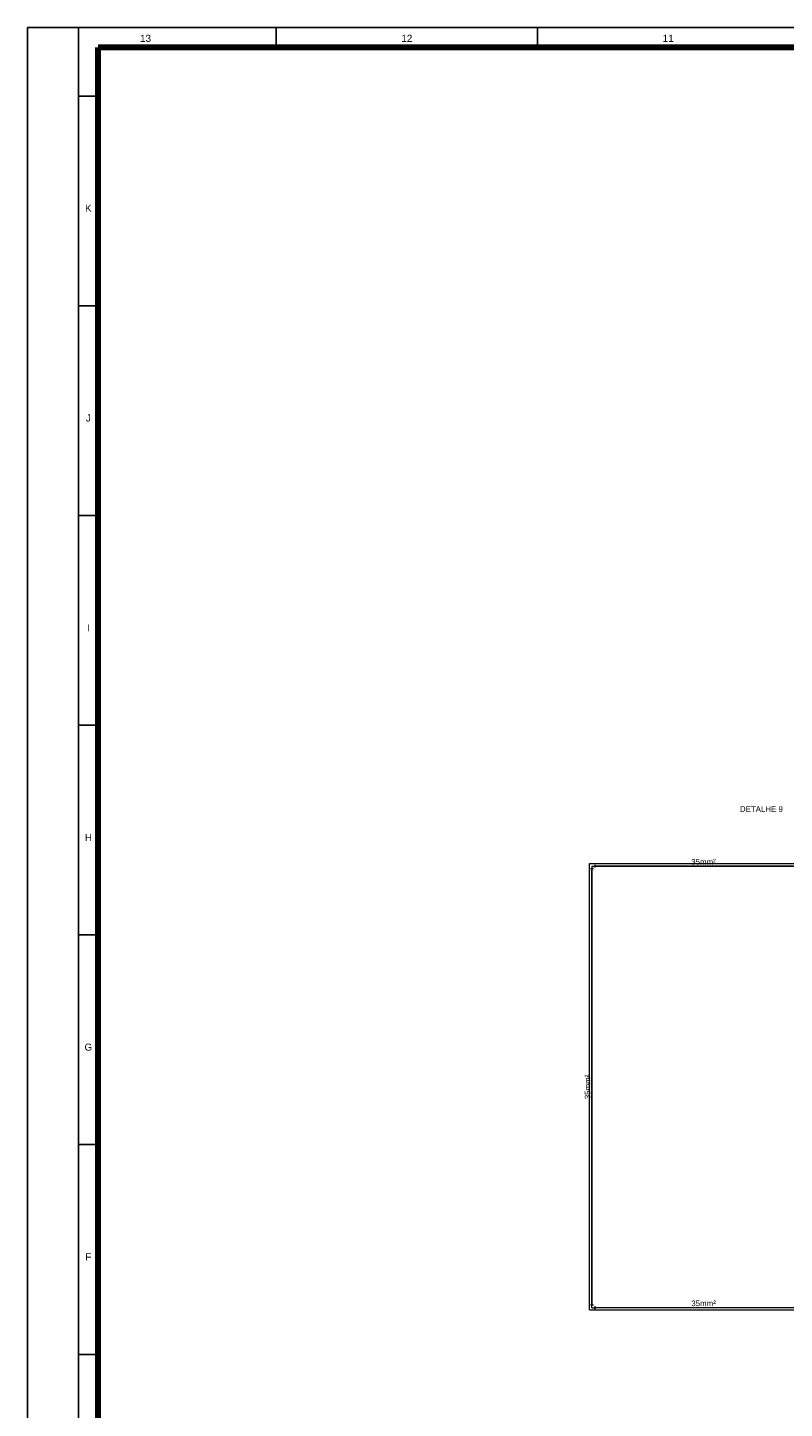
# Model space of a CAD drawing. Header units: millimetres. Extents: x 659 to 1031, y -73 to 11.
# Tile 77 of 141: x 786 to 812, y -38 to 11. Entities that reach past the tile are written whole.
import ezdxf
from ezdxf.enums import TextEntityAlignment as Align

# ---------------------------------------------------------------- set-up
doc = ezdxf.new("R2010")
doc.units = ezdxf.units.MM
doc.header["$MEASUREMENT"] = 0
doc.linetypes.add('NULL', pattern=[0])
for name, color, linetype, lineweight in [('IFC-Laje-Contorno', 134, 'Continuous', 5), ('PR-Condutos 35mm²', 210, 'Continuous', 25), ('PR-Conexões', 5, 'Continuous', 20), ('PR-Textos conduto', 7, 'Continuous', 9), ('Textos', 7, 'Continuous', 9)]:
    doc.layers.add(name, color=color, linetype=linetype, lineweight=lineweight)
doc.layers.add('Prancha', color=1, linetype='Continuous')
doc.styles.add('Arial', font='arial.ttf')
doc.styles.add('SWIS', font='swisse.ttf')

# ---------------------------------------------------------------- blocks, each defined once
blk = doc.blocks.new('Folha A0')
at = {"layer": 'Prancha', "color": 1}
for p, q in [((-119.8, 0), (-119.8, 84.1)), ((-118, 0), (-118, 84.1)), ((-101.75, 83.4), (-101.75, 84.1)), ((-117.3, 81.675), (-118, 81.675)), ((-117.3, 74.25), (-118, 74.25)), ((-117.3, 66.825), (-118, 66.825)), ((-117.3, 51.975), (-118, 51.975)), ((-117.3, 44.55), (-118, 44.55)), ((-117.3, 37.125), (-118, 37.125))]:
    blk.add_line(p, q, dxfattribs=at)
at = {"layer": 'Prancha', "color": 2}
for p, q in [((-111, 83.4), (-111, 84.1)), ((-111, 83.4), (-111, 84.1)), ((-118, 59.4), (-117.3, 59.4))]:
    blk.add_line(p, q, dxfattribs=at)
at = {"layer": 'Prancha', "color": 4, "lineweight": 100}
for p in [(-0.7, 83.4), (-117.3, 0.7)]:
    blk.add_line(p, (-117.3, 83.4), dxfattribs=at)
at = {"layer": 'Prancha', "color": 1}
blk.add_lwpolyline([(-119.8, 0), (0, 0), (0, 84.1), (-119.8, 84.1)], close=True, dxfattribs=at)
at = {"layer": 'Prancha', "color": 1, "style": 'SWIS'}
for s, p in [('13', (-115.625, 83.521)), ('12', (-106.375, 83.521)), ('11', (-97.125, 83.521)), ('K', (-117.65, 77.503)), ('J', (-117.65, 70.078)), ('I', (-117.65, 62.653)), ('H', (-117.65, 55.228)), ('G', (-117.65, 47.803)), ('F', (-117.65, 40.378))]:
    blk.add_text(s, height=0.25, dxfattribs=at).set_placement(p, align=Align.BOTTOM_CENTER)

msp = doc.modelspace()

# ---------------------------------------------------------------- linework, layer by layer
at = {"layer": 'IFC-Laje-Contorno', "color": 8, "lineweight": 5}
for p, q in [((805.445, -18.964), (813.445, -18.964)), ((805.445, -34.764), (805.445, -18.964)), ((805.445, -34.764), (813.445, -34.764))]:
    msp.add_line(p, q, dxfattribs=at)
at = {"layer": 'PR-Condutos 35mm²'}
for p, q in [((805.629, -19.06), (813.326, -19.06)), ((805.529, -19.16), (805.529, -34.594)), ((805.629, -34.694), (813.333, -34.687))]:
    msp.add_line(p, q, dxfattribs=at)
at = {"layer": 'PR-Conexões'}
for p, q in [((805.529, -19.06), (805.529, -19.16)), ((805.529, -19.06), (805.629, -19.06)), ((805.629, -19.01), (805.629, -19.11)), ((805.579, -19.16), (805.479, -19.16)), ((805.479, -34.594), (805.579, -34.594)), ((805.529, -34.694), (805.529, -34.594)), ((805.529, -34.694), (805.629, -34.694)), ((805.629, -34.644), (805.629, -34.744))]:
    msp.add_line(p, q, dxfattribs=at)

# ---------------------------------------------------------------- block references
at = {"layer": 'Prancha'}
msp.add_blockref('Folha A0', (905.352, -73.47), dxfattribs=at)

# ---------------------------------------------------------------- texts
at = {"layer": 'PR-Textos conduto', "linetype": 'NULL', "insert": (809.477, -19.009), "char_height": 0.2, "width": 1.73841, "attachment_point": 8, "line_spacing_factor": 0.6, "style": 'Arial'}
msp.add_mtext('35mm²', dxfattribs=at)
at = {"layer": 'PR-Textos conduto', "linetype": 'NULL', "char_height": 0.2, "width": 1.73841, "attachment_point": 8, "line_spacing_factor": 0.6, "style": 'Arial'}
for insert, rotation in [((805.478, -26.877), 90.0002), ((809.481, -34.64), 0.0516)]:
    msp.add_mtext('35mm²', dxfattribs=dict(at, insert=insert, rotation=rotation))
at = {"layer": 'Textos', "linetype": 'NULL', "insert": (812.288, -17.039), "char_height": 0.2, "width": 3.1461, "attachment_point": 6, "line_spacing_factor": 0.9, "style": 'Arial'}
msp.add_mtext('DETALHE 9', dxfattribs=at)

doc.saveas('drawing.dxf')
